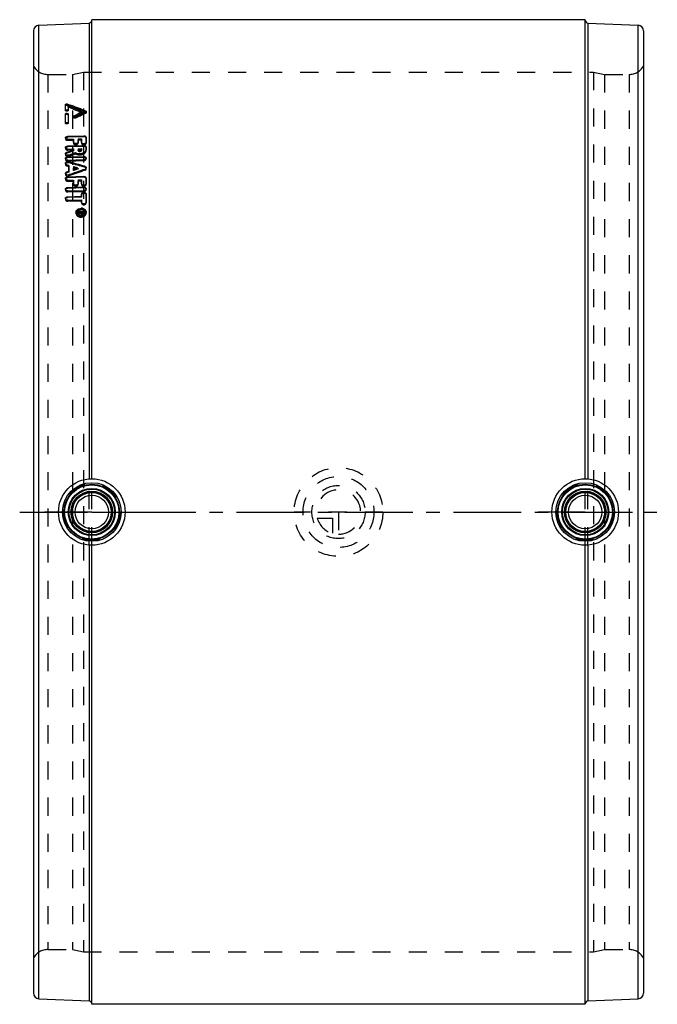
# Model space of a CAD drawing. Header units: millimetres. Extents: x 385 to 615, y 322 to 678.
import ezdxf

# ---------------------------------------------------------------- set-up
doc = ezdxf.new("R2010")
doc.units = ezdxf.units.MM
doc.header["$LTSCALE"] = 65.185185
doc.linetypes.add('CENTER', pattern=[0.6, 0.375, -0.075, 0.075, -0.075])
doc.linetypes.add('HIDDEN', pattern=[0.2, 0.1, -0.1])
for name, color, linetype in [('BOHRUNG', 7, 'CONTINUOUS'), ('KOERPER', 7, 'CONTINUOUS'), ('KONST.EL_MIT_GEO', 7, 'CONTINUOUS'), ('KURVEN', 7, 'CONTINUOUS'), ('L1', 7, 'CONTINUOUS')]:
    doc.layers.add(name, color=color, linetype=linetype)

msp = doc.modelspace()

# ---------------------------------------------------------------- linework, layer by layer
at = {"layer": 'BOHRUNG', "color": 8, "linetype": 'HIDDEN'}
for p, q in [((395.2, 657.75), (404, 657.75)), ((596, 657.75), (604.8, 657.75)), ((395.2, 342.25), (404, 342.25)), ((596, 342.25), (604.8, 342.25))]:
    msp.add_line(p, q, dxfattribs=at)
at = {"layer": 'KOERPER', "color": 7, "linetype": 'Continuous'}
for p, q in [((589, 677.5), (411, 677.5)), ((589, 322.5), (411, 322.5))]:
    msp.add_line(p, q, dxfattribs=at)
at = {"layer": 'KONST.EL_MIT_GEO', "color": 7, "linetype": 'Continuous'}
for p, q in [((391.91, 675.5), (410.04, 676.29)), ((391.91, 324.5), (391.91, 675.5)), ((410.04, 676.29), (410.04, 511.96)), ((411, 512), (411, 677.5)), ((589, 512), (589, 677.5)), ((589.96, 676.29), (589.96, 511.96)), ((589.96, 676.29), (608.09, 675.5)), ((608.09, 324.5), (608.09, 675.5)), ((390, 673.5), (390, 326.5)), ((610, 673.5), (610, 326.5)), ((401.49, 645.19), (401.49, 646.84)), ((402.3, 646.67), (402.28, 647.09)), ((402.28, 647.09), (403, 646.82)), ((402.3, 646.67), (402.93, 646.44)), ((402.48, 646.33), (402.48, 645.22)), ((403.06, 646.11), (402.48, 646.33)), ((402.93, 646.44), (403.02, 646.4)), ((403, 646.82), (403.07, 646.79)), ((403.02, 646.4), (403.75, 646.13)), ((403.07, 646.79), (403.73, 646.55)), ((401.49, 640.58), (401.49, 643.49)), ((402.48, 643.53), (402.48, 640.61)), ((404.56, 642.88), (405.08, 643.12)), ((404.59, 642.48), (404.56, 642.88)), ((404.59, 642.48), (405.62, 642.96)), ((405.08, 643.12), (406.11, 643.61)), ((405.62, 642.96), (406.31, 643.28)), ((407.17, 643.39), (406.36, 643.01)), ((407.69, 643.92), (407.67, 644.33)), ((408.38, 643.95), (407.97, 643.76)), ((408.06, 644.88), (408.78, 644.6)), ((408.08, 644.48), (408.8, 644.19)), ((408.78, 644.14), (408.38, 643.95)), ((408.8, 644.19), (408.78, 644.6)), ((402.34, 635.48), (408.13, 635.68)), ((402.34, 635.48), (402.36, 635.1)), ((408.13, 635.68), (408.16, 635.29)), ((402.34, 634.39), (404.39, 634.46)), ((402.34, 632), (408.13, 632.19)), ((402.34, 632), (402.36, 631.62)), ((408.16, 635.29), (402.36, 635.1)), ((404.39, 633.36), (404.39, 634.46)), ((404.39, 634.46), (404.41, 634.08)), ((406.08, 634.52), (407.29, 634.56)), ((406.08, 634.52), (406.08, 633.42)), ((407.29, 633.27), (407.29, 634.56)), ((408.13, 632.19), (408.16, 631.81)), ((408.98, 635.16), (408.98, 633.33)), ((401.98, 629.71), (402, 629.35)), ((402.8, 629.62), (402, 629.35)), ((402.34, 630.87), (404.39, 630.94)), ((408.16, 631.81), (402.36, 631.62)), ((403.58, 630.27), (404.39, 630.55)), ((404.41, 630.18), (404.14, 630.09)), ((404.39, 630.55), (404.39, 630.94)), ((404.39, 630.55), (404.41, 630.18)), ((406.08, 630.99), (407.29, 631.03)), ((406.08, 630.99), (406.08, 630.68)), ((406.08, 630.68), (406.11, 630.31)), ((407.29, 630.72), (407.29, 631.03)), ((407.29, 630.72), (407.31, 630.35)), ((407.31, 630.45), (407.31, 630.35)), ((408.98, 631.65), (408.98, 630.77)), ((402.23, 625.08), (402, 625.15)), ((402.69, 624.95), (402.23, 625.08)), ((402.34, 628.05), (408.13, 628.23)), ((402.34, 628.05), (402.36, 627.69)), ((402.34, 626.88), (408.13, 627.06)), ((408.16, 627.87), (402.36, 627.69)), ((402.68, 626.25), (402.7, 625.9)), ((402.69, 622.87), (402.69, 624.95)), ((405.92, 625.01), (405.28, 625.19)), ((408.13, 628.23), (408.16, 627.87)), ((402, 622.63), (402.69, 622.87)), ((402, 622.63), (402.02, 622.28)), ((402.71, 622.52), (402.02, 622.28)), ((403.02, 621.65), (402.68, 621.54)), ((402.69, 622.87), (402.71, 622.52)), ((404.39, 624.48), (404.39, 623.46)), ((404.39, 623.46), (404.41, 623.11)), ((404.5, 623.14), (404.41, 623.11)), ((405.5, 623.48), (404.5, 623.14)), ((405.9, 622.65), (405.26, 622.43)), ((406.03, 624.02), (405.48, 624.17)), ((406.05, 623.67), (405.5, 623.48)), ((406.03, 624.02), (406.05, 623.67)), ((408.48, 624.65), (408.5, 624.29)), ((402.34, 620.86), (408.13, 621.03)), ((402.34, 620.86), (402.36, 620.52)), ((402.34, 619.62), (404.39, 619.68)), ((408.16, 620.69), (402.36, 620.52)), ((404.39, 618.43), (404.39, 619.68)), ((404.39, 619.68), (404.41, 619.34)), ((406.08, 619.73), (407.29, 619.77)), ((406.08, 619.73), (406.08, 618.48)), ((407.29, 618.42), (407.29, 619.77)), ((408.13, 621.03), (408.16, 620.69)), ((408.98, 620.44), (408.98, 618.47)), ((402.34, 617.02), (408.13, 617.18)), ((402.34, 617.02), (402.36, 616.68)), ((402.34, 615.75), (408.13, 615.91)), ((408.16, 616.85), (402.36, 616.68)), ((407.29, 614.6), (407.31, 614.28)), ((407.29, 613.82), (407.29, 614.6)), ((407.31, 614.28), (407.31, 613.5)), ((408.13, 617.18), (408.16, 616.85)), ((408.98, 614.65), (408.98, 611.77)), ((402.34, 613.68), (407.29, 613.82)), ((402.34, 613.68), (402.36, 613.36)), ((402.34, 612.38), (407.29, 612.52)), ((407.31, 613.5), (402.36, 613.36)), ((407.29, 613.82), (407.31, 613.5)), ((407.29, 611.72), (407.29, 612.52)), ((405.73, 608), (405.74, 607.93)), ((406.15, 608.4), (408.13, 608.45)), ((406.15, 608.18), (406.15, 608.4)), ((406.15, 608.18), (406.98, 608.2)), ((406.15, 607.96), (406.29, 607.99)), ((406.15, 607.73), (406.15, 607.96)), ((406.24, 607.75), (406.15, 607.73)), ((406.45, 607.79), (406.24, 607.75)), ((406.29, 607.99), (406.84, 608.1)), ((406.6, 607.82), (406.45, 607.79)), ((406.75, 607.85), (406.6, 607.82)), ((406.9, 607.88), (406.75, 607.85)), ((406.84, 608.1), (406.98, 608.13)), ((407.04, 607.91), (406.9, 607.88)), ((406.98, 608.2), (407, 607.91)), ((406.98, 608.13), (406.98, 608.2)), ((407.27, 608.12), (407.04, 608.12)), ((407.26, 608.21), (407.85, 608.22)), ((407.26, 608.21), (407.26, 608.1)), ((407.26, 608.1), (407.29, 607.79)), ((407.41, 607.99), (407.71, 608)), ((407.41, 607.99), (407.42, 607.77)), ((407.41, 607.76), (407.71, 607.77)), ((407.71, 608), (407.72, 607.79)), ((407.85, 608.22), (407.87, 607.81)), ((407.85, 608.11), (407.85, 608.22)), ((408.16, 608.15), (407.85, 608.14)), ((407.87, 607.92), (407.87, 607.81)), ((408.13, 608.45), (408.13, 608.12)), ((410.04, 488.04), (410.04, 323.71)), ((411, 322.5), (411, 488)), ((589, 322.5), (589, 488)), ((589.96, 488.04), (589.96, 323.71)), ((391.91, 324.5), (410.04, 323.71)), ((589.96, 323.71), (608.09, 324.5))]:
    msp.add_line(p, q, dxfattribs=at)
at = {"layer": 'KONST.EL_MIT_GEO', "color": 8, "linetype": 'HIDDEN'}
for p, q in [((395.2, 657.75), (395.2, 342.25)), ((404, 657.75), (408, 658.55)), ((404, 657.75), (404, 342.25)), ((408, 658.55), (408, 341.45)), ((408, 658.55), (592, 658.55)), ((592, 658.55), (592, 341.45)), ((592, 658.55), (596, 657.75)), ((596, 657.75), (596, 342.25)), ((604.8, 657.75), (604.8, 342.25)), ((401.51, 646.43), (401.49, 646.84)), ((401.51, 644.78), (401.51, 646.43)), ((402.5, 645.92), (402.48, 646.33)), ((401.51, 644.78), (401.49, 645.19)), ((401.51, 643.09), (401.49, 643.49)), ((401.51, 640.18), (401.51, 643.09)), ((402.5, 644.81), (402.48, 645.22)), ((402.5, 643.12), (402.48, 643.53)), ((402.5, 645.92), (402.5, 644.81)), ((402.5, 643.12), (402.5, 640.21)), ((404.37, 642.63), (404.39, 642.23)), ((408.8, 643.73), (408.78, 644.14)), ((409, 643.98), (408.98, 644.39)), ((401.51, 640.18), (401.49, 640.58)), ((402.5, 640.21), (402.48, 640.61)), ((405.18, 642.03), (405.16, 642.44)), ((401.49, 634.89), (401.51, 634.51)), ((402.34, 634.39), (402.36, 634.01)), ((402.36, 634.01), (404.41, 634.08)), ((404.39, 633.36), (404.41, 632.98)), ((404.41, 634.08), (404.41, 632.98)), ((406.08, 634.52), (406.11, 634.14)), ((406.08, 633.42), (406.11, 633.04)), ((406.11, 634.14), (407.31, 634.18)), ((406.11, 633.04), (406.11, 634.14)), ((407.29, 634.56), (407.31, 634.18)), ((407.29, 633.27), (407.31, 632.9)), ((407.31, 634.18), (407.31, 632.9)), ((408.98, 635.16), (409, 634.78)), ((408.98, 633.33), (409, 632.95)), ((409, 632.95), (409, 634.78)), ((401.49, 631.39), (401.51, 631.01)), ((401.49, 629.15), (401.51, 628.79)), ((402.34, 630.87), (402.36, 630.5)), ((402.36, 630.5), (404.41, 630.56)), ((402.7, 628.7), (402.72, 628.33)), ((404.39, 630.94), (404.41, 630.56)), ((404.41, 630.56), (404.41, 630.18)), ((405.09, 629.53), (405.11, 629.16)), ((406.08, 630.99), (406.08, 630.68)), ((406.11, 630.62), (407.31, 630.66)), ((406.11, 630.31), (406.11, 630.62)), ((407.29, 631.03), (407.3, 630.72)), ((407.31, 630.66), (407.31, 630.45)), ((408.98, 631.65), (409, 631.28)), ((408.98, 630.77), (409, 630.4)), ((409, 630.4), (409, 631.28)), ((401.49, 627.42), (401.51, 627.06)), ((401.49, 625.65), (401.51, 625.29)), ((402, 625.15), (402.02, 624.79)), ((402.34, 626.88), (402.36, 626.52)), ((402.36, 626.52), (408.16, 626.7)), ((402.69, 624.95), (402.71, 624.6)), ((408.13, 627.06), (408.16, 626.7)), ((409, 627.34), (408.98, 627.7)), ((401.49, 622.03), (401.51, 621.69)), ((402.02, 624.79), (402.71, 624.6)), ((402.68, 621.54), (402.7, 621.19)), ((402.71, 624.6), (402.71, 622.52)), ((404.39, 624.48), (404.41, 624.13)), ((404.41, 623.11), (404.41, 624.13)), ((408.48, 623.54), (408.5, 623.19)), ((409, 623.78), (408.98, 624.13)), ((401.49, 620.19), (401.51, 619.85)), ((402.34, 619.62), (402.36, 619.28)), ((402.36, 619.28), (404.41, 619.34)), ((404.39, 618.43), (404.41, 618.1)), ((404.41, 619.34), (404.41, 618.1)), ((406.08, 619.73), (406.11, 619.39)), ((406.08, 618.48), (406.11, 618.15)), ((406.11, 619.39), (407.31, 619.43)), ((406.11, 618.15), (406.11, 619.39)), ((407.29, 619.77), (407.31, 619.43)), ((407.29, 618.42), (407.31, 618.09)), ((407.31, 619.43), (407.31, 618.09)), ((408.98, 620.44), (409, 620.1)), ((408.98, 618.47), (409, 618.14)), ((409, 618.14), (409, 620.1)), ((401.49, 616.33), (401.51, 616)), ((402.34, 615.75), (402.36, 615.42)), ((402.36, 615.42), (408.16, 615.58)), ((408.13, 615.91), (408.16, 615.58)), ((409, 616.27), (408.98, 616.6)), ((408.98, 614.65), (409, 614.33)), ((409, 611.45), (409, 614.33)), ((401.49, 612.98), (401.51, 612.66)), ((402.34, 612.38), (402.36, 612.06)), ((402.36, 612.06), (407.31, 612.2)), ((407.29, 612.52), (407.31, 612.2)), ((407.29, 611.72), (407.31, 611.41)), ((407.31, 612.2), (407.31, 611.41)), ((408.98, 611.77), (409, 611.45)), ((405.31, 607.97), (405.33, 607.66)), ((405.74, 607.93), (405.75, 607.69)), ((406.15, 608.4), (406.18, 607.43)), ((407.04, 608.12), (406.18, 608.09)), ((406.18, 608.09), (406.18, 607.87)), ((406.18, 607.87), (407, 607.89)), ((406.26, 607.67), (406.18, 607.66)), ((406.18, 607.66), (406.18, 607.43)), ((406.18, 607.43), (407.07, 607.61)), ((407, 607.83), (406.26, 607.67)), ((407, 607.91), (407, 607.83)), ((407, 607.89), (407, 607.83)), ((407.04, 607.91), (407.07, 607.61)), ((407.26, 608.21), (407.26, 608.1)), ((407.85, 608.14), (407.27, 608.12)), ((407.29, 607.9), (407.87, 607.92)), ((407.29, 607.79), (407.29, 607.9)), ((407.41, 607.76), (407.43, 607.46)), ((407.73, 607.69), (407.43, 607.68)), ((407.43, 607.46), (407.73, 607.47)), ((407.71, 607.77), (407.73, 607.47)), ((408.13, 608.45), (408.16, 608.15)), ((408.13, 608.12), (408.16, 607.81)), ((408.16, 607.81), (408.16, 608.15)), ((408.58, 607.88), (408.56, 608.19)), ((409, 607.91), (408.98, 608.22)), ((410.04, 488.04), (410.04, 511.96)), ((411, 488), (411, 512)), ((589, 488), (589, 512)), ((589.96, 488.04), (589.96, 511.96)), ((404, 342.25), (408, 341.45)), ((408, 341.45), (592, 341.45)), ((592, 341.45), (596, 342.25))]:
    msp.add_line(p, q, dxfattribs=at)
at = {"layer": 'KONST.EL_MIT_GEO', "color": 2, "linetype": 'CENTER'}
for p, q in [((411, 500), (394, 500)), ((411, 500), (428, 500)), ((589, 500), (572, 500)), ((589, 500), (606, 500))]:
    msp.add_line(p, q, dxfattribs=at)
at = {"layer": 'KONST.EL_MIT_GEO', "color": 7, "linetype": 'Continuous'}
for centre, radius in [((411, 500), 12), ((589, 500), 12), ((411, 500), 10.57), ((411, 500), 10), ((411, 500), 9.8), ((411, 500), 8.5), ((411, 500), 8.44), ((411, 500), 8.24), ((589, 500), 10.57), ((589, 500), 10), ((589, 500), 9.8), ((589, 500), 8.5), ((589, 500), 8.44), ((589, 500), 8.24), ((411, 500), 7.49), ((411, 500), 7.29), ((411, 500), 7.03), ((411, 500), 6.03), ((589, 500), 7.49), ((589, 500), 7.29), ((589, 500), 7.03), ((589, 500), 6.03)]:
    msp.add_circle(centre, radius, dxfattribs=at)
at = {"layer": 'KONST.EL_MIT_GEO', "color": 8, "linetype": 'HIDDEN'}
for centre in [(411, 500), (589, 500)]:
    msp.add_circle(centre, 10.22, dxfattribs=at)
at = {"layer": 'KONST.EL_MIT_GEO', "color": 7, "linetype": 'Continuous'}
for centre, radius, start, end in [((392, 673.5), 2, 92.5, 180), ((410, 677.29), 1, 272.5, 340.5556), ((590, 677.29), 1, 180, 267.5), ((608, 673.5), 2, 0, 87.5), ((248.05, 238.01), 436.55, 68.5535, 69.2022), ((251.06, 241.79), 432.59, 68.9248, 69.3343), ((251.07, 240.2), 433.7, 68.98, 69.3883), ((651.91, 122.25), 575.75, 115.24473, 115.37773), ((645.62, 131.86), 565.02, 114.9072, 115.0807), ((645.74, 130), 566.38, 114.8539, 115.0077), ((249.42, 237.54), 437.14, 68.7222, 68.9252), ((249.45, 235.96), 438.24, 68.7779, 68.9803), ((401.89, 627.44), 0.402, 183.4815, 194.7362), ((86.05, -525.79), 1194.77, 74.34384, 74.63232), ((87.35, -525.2), 1193.51, 74.55084, 74.67913), ((85.13, -533.2), 1201.81, 74.39141, 74.51887), ((408.1, 628.26), 1.2, 271.8395, 286.0994), ((408.19, 626.67), 1.2, 84.6539, 91.8023), ((408.17, 624.43), 0.938, 289.0089, 296.6326), ((408.26, 623.44), 0.885, 66.1639, 74.4064), ((401.94, 620.22), 0.449, 183.6685, 193.9284), ((408.19, 619.56), 1.13, 76.7581, 91.7273), ((401.96, 616.36), 0.474, 183.7809, 193.5638), ((408.1, 617.02), 1.11, 271.6883, 279.7276), ((408.19, 615.75), 1.1, 83.865, 91.6406), ((401.98, 613.01), 0.494, 183.8858, 193.2779), ((406.42, 608.04), 1.12, 184.0415, 191.3311), ((406.7, 608.17), 1.43, 217.4655, 220.0313), ((406.72, 608.19), 1.45, 220.0322, 222.8481), ((406.84, 607.55), 1.56, 135.3632, 140.5396), ((406.74, 608.21), 1.48, 222.8477, 225.4771), ((406.78, 608.25), 1.54, 225.509, 233.2034), ((406.62, 608.06), 0.893, 175.581, 183.8671), ((406.64, 607.75), 0.886, 183.8622, 196.2413), ((406.74, 608.11), 1.01, 207.7271, 215.8765), ((406.82, 607.85), 1.09, 216.9971, 226.4288), ((406.98, 608.38), 1.39, 235.7195, 243.6604), ((407.13, 607.59), 1.6, 112.1259, 119.4472), ((407.04, 608.5), 1.52, 243.6416, 250.9387), ((407.18, 607.48), 1.72, 105.3596, 112.1194), ((407.19, 607.42), 1.78, 91.6226, 105.4188), ((407.2, 607.26), 2.28, 79.5451, 91.5107), ((407.39, 608.27), 0.506, 262.9579, 271.4878), ((407.11, 608.68), 1.71, 285.4913, 292.3103), ((407.49, 608.03), 1.09, 37.9714, 47.3431), ((407.56, 608.08), 1.01, 27.8571, 37.9666), ((407.5, 608.19), 1.06, 327.4101, 334.8025), ((407.41, 608.36), 1.63, 310.1796, 317.8644), ((407.67, 608.13), 0.891, 355.5849, 17.2847), ((407.69, 607.83), 0.889, 355.8428, 3.8204), ((407.6, 607.69), 1.44, 40.1107, 45.2682), ((407.48, 608.3), 1.54, 317.8626, 325.853), ((407.6, 608.02), 1.41, 37.6903, 40.601), ((407.09, 608.89), 2.26, 259.3404, 265.2519), ((407.09, 608.86), 2.22, 265.2345, 271.4924), ((407.1, 608.73), 1.76, 271.5971, 285.5535), ((407.08, 608.88), 2.24, 271.5441, 277.8273), ((392, 326.5), 2, 180, 267.5), ((410, 322.71), 1, 19.4444, 87.5), ((590, 322.71), 1, 92.5, 180), ((608, 326.5), 2, 272.5, 360)]:
    msp.add_arc(centre, radius, start, end, dxfattribs=at)
at = {"layer": 'KONST.EL_MIT_GEO', "color": 8, "linetype": 'HIDDEN'}
for centre, radius, start, end in [((410, 677.29), 1, 340.5556, 360), ((395.2, 663.75), 6, 210, 270), ((604.8, 663.75), 6, 270, 330), ((248.29, 236.98), 437.05, 68.6094, 69.338), ((650.13, 124.38), 572.68, 114.9232, 115.3236), ((401.91, 628.81), 0.398, 171.0575, 183.0928), ((401.93, 625.32), 0.415, 175.3731, 183.6679), ((401.95, 621.71), 0.442, 170.6046, 183.5574), ((1044.29, -1227.26), 1956.64, 108.96218, 109.14175), ((406.41, 607.74), 1.08, 176.051, 184.0838), ((407.23, 606.97), 2.26, 85.423, 95.6357), ((407.89, 607.83), 1.12, 4.0997, 12.1802), ((395.2, 336.25), 6, 90, 150), ((604.8, 336.25), 6, 30, 90), ((410, 322.71), 1, 0, 19.4444)]:
    msp.add_arc(centre, radius, start, end, dxfattribs=at)
at = {"layer": 'KONST.EL_MIT_GEO', "color": 7, "linetype": 'Continuous'}
for points, knots in [([(401.49, 646.84), (401.49, 646.9), (401.6, 647.06), (401.9, 647.14), (402.16, 647.13), (402.28, 647.09)], [0, 0, 0, 0, 0.180393, 0.569864, 1, 1, 1, 1]), ([(401.51, 646.43), (401.51, 646.48), (401.62, 646.64), (401.92, 646.73), (402.18, 646.72), (402.3, 646.67)], [0, 0, 0, 0, 0.180509, 0.569933, 1, 1, 1, 1]), ([(401.5, 645.14), (401.49, 645.15), (401.49, 645.16), (401.49, 645.18), (401.49, 645.19)], [0, 0, 0, 0, 0.504442, 1, 1, 1, 1]), ([(401.49, 643.49), (401.49, 643.58), (401.67, 643.75), (402.01, 643.84), (402.48, 643.72), (402.48, 643.53)], [0, 0, 0, 0, 0.215726, 0.522599, 1, 1, 1, 1]), ([(402.48, 645.22), (402.48, 645.04), (402.06, 644.9), (401.72, 644.94), (401.52, 645.06), (401.5, 645.14)], [0, 0, 0, 0, 0.474077, 0.779344, 1, 1, 1, 1]), ([(401.51, 643.09), (401.51, 643.27), (401.92, 643.42), (402.27, 643.38), (402.47, 643.25), (402.49, 643.17)], [0, 0, 0, 0, 0.474209, 0.778061, 1, 1, 1, 1]), ([(404.37, 642.63), (404.36, 642.66), (404.38, 642.77), (404.49, 642.84), (404.56, 642.88)], [0, 0, 0, 0, 0.213441, 1, 1, 1, 1]), ([(405.16, 642.44), (405.08, 642.4), (404.82, 642.34), (404.37, 642.43), (404.37, 642.63)], [0, 0, 0, 0, 0.298822, 1, 1, 1, 1]), ([(408.78, 644.6), (408.81, 644.59), (408.9, 644.55), (408.98, 644.46), (408.98, 644.39)], [0, 0, 0, 0, 0.301794, 1, 1, 1, 1]), ([(408.98, 644.39), (408.98, 644.33), (408.93, 644.24), (408.86, 644.19), (408.84, 644.17)], [0, 0, 0, 0, 0.703672, 1, 1, 1, 1]), ([(401.5, 640.53), (401.49, 640.53), (401.49, 640.55), (401.49, 640.57), (401.49, 640.58)], [0, 0, 0, 0, 0.503816, 1, 1, 1, 1]), ([(402.48, 640.61), (402.48, 640.43), (402.07, 640.26), (401.71, 640.31), (401.52, 640.44), (401.5, 640.53)], [0, 0, 0, 0, 0.475159, 0.776168, 1, 1, 1, 1]), ([(401.49, 634.89), (401.48, 635.05), (401.75, 635.4), (402.13, 635.47), (402.34, 635.48)], [0, 0, 0, 0, 0.423999, 1, 1, 1, 1]), ([(408.13, 635.68), (408.34, 635.68), (408.71, 635.64), (408.98, 635.31), (408.98, 635.16)], [0, 0, 0, 0, 0.576911, 1, 1, 1, 1]), ([(401.49, 631.39), (401.48, 631.55), (401.74, 631.91), (402.12, 631.99), (402.34, 632)], [0, 0, 0, 0, 0.429514, 1, 1, 1, 1]), ([(402.34, 634.39), (402.24, 634.39), (401.93, 634.41), (401.56, 634.6), (401.5, 634.82)], [0, 0, 0, 0, 0.299923, 1, 1, 1, 1]), ([(401.82, 634.96), (401.79, 634.94), (401.69, 634.88), (401.6, 634.78), (401.56, 634.7)], [0, 0, 0, 0, 0.274662, 1, 1, 1, 1]), ([(402.36, 635.1), (402.22, 635.09), (402.03, 635.06), (401.86, 634.98), (401.82, 634.96)], [0, 0, 0, 0, 0.762282, 1, 1, 1, 1]), ([(406.08, 633.42), (406.08, 633.27), (405.85, 632.95), (405.4, 632.83), (405.01, 632.84), (404.67, 632.93), (404.44, 633.11), (404.4, 633.26)], [0, 0, 0, 0, 0.212133, 0.490365, 0.639182, 0.778421, 1, 1, 1, 1]), ([(408.98, 633.33), (408.98, 633.18), (408.74, 632.86), (408.3, 632.74), (407.91, 632.75), (407.57, 632.84), (407.34, 633.02), (407.3, 633.17)], [0, 0, 0, 0, 0.212292, 0.490406, 0.639152, 0.778335, 1, 1, 1, 1]), ([(408.13, 632.19), (408.34, 632.19), (408.71, 632.14), (408.98, 631.81), (408.98, 631.65)], [0, 0, 0, 0, 0.57117, 1, 1, 1, 1]), ([(408.98, 634.89), (408.97, 634.94), (408.85, 635.14), (408.62, 635.23), (408.45, 635.27)], [0, 0, 0, 0, 0.215048, 1, 1, 1, 1]), ([(401.49, 629.15), (401.48, 629.27), (401.6, 629.54), (401.84, 629.67), (401.98, 629.71)], [0, 0, 0, 0, 0.44576, 1, 1, 1, 1]), ([(402.7, 628.7), (402.57, 628.65), (402.3, 628.62), (401.92, 628.69), (401.6, 628.85), (401.5, 629.06), (401.49, 629.15)], [0, 0, 0, 0, 0.282121, 0.557288, 0.799779, 1, 1, 1, 1]), ([(402.34, 630.87), (402.24, 630.87), (401.92, 630.89), (401.56, 631.09), (401.5, 631.31)], [0, 0, 0, 0, 0.297175, 1, 1, 1, 1]), ([(401.82, 631.48), (401.79, 631.46), (401.68, 631.39), (401.59, 631.29), (401.55, 631.2)], [0, 0, 0, 0, 0.274118, 1, 1, 1, 1]), ([(402, 629.35), (401.95, 629.33), (401.77, 629.25), (401.6, 629.11), (401.55, 628.98)], [0, 0, 0, 0, 0.280042, 1, 1, 1, 1]), ([(407.69, 629.34), (407.48, 629.26), (406.62, 629.05), (405.65, 629.18), (405.09, 629.53)], [0, 0, 0, 0, 0.258605, 1, 1, 1, 1]), ([(406.08, 630.68), (406.08, 630.45), (406.68, 630.15), (407.23, 630.42), (407.28, 630.66)], [0, 0, 0, 0, 0.480253, 1, 1, 1, 1]), ([(406.14, 630.17), (406.2, 630.07), (406.43, 629.93), (406.87, 629.88), (407.31, 630.13), (407.31, 630.35)], [0, 0, 0, 0, 0.241326, 0.53428, 1, 1, 1, 1]), ([(407.28, 630.66), (407.28, 630.67), (407.28, 630.69), (407.29, 630.71), (407.29, 630.72)], [0, 0, 0, 0, 0.503205, 1, 1, 1, 1]), ([(408.98, 630.77), (408.98, 630.47), (408.65, 629.8), (408.04, 629.46), (407.69, 629.34)], [0, 0, 0, 0, 0.446442, 1, 1, 1, 1]), ([(408.98, 631.4), (408.97, 631.44), (408.85, 631.65), (408.62, 631.75), (408.45, 631.79)], [0, 0, 0, 0, 0.218265, 1, 1, 1, 1]), ([(401.49, 627.42), (401.48, 627.58), (401.73, 627.95), (402.12, 628.04), (402.34, 628.05)], [0, 0, 0, 0, 0.435269, 1, 1, 1, 1]), ([(401.49, 625.65), (401.48, 625.75), (401.56, 625.98), (401.87, 626.21), (402.26, 626.31), (402.54, 626.29), (402.68, 626.25)], [0, 0, 0, 0, 0.203493, 0.444908, 0.720651, 1, 1, 1, 1]), ([(402, 625.15), (401.86, 625.18), (401.63, 625.3), (401.5, 625.54), (401.49, 625.65)], [0, 0, 0, 0, 0.54682, 1, 1, 1, 1]), ([(402.34, 626.88), (402.15, 626.88), (401.81, 626.93), (401.54, 627.2), (401.5, 627.34)], [0, 0, 0, 0, 0.555777, 1, 1, 1, 1]), ([(401.82, 627.54), (401.79, 627.52), (401.68, 627.44), (401.58, 627.33), (401.54, 627.24)], [0, 0, 0, 0, 0.273305, 1, 1, 1, 1]), ([(402.7, 625.9), (402.59, 625.93), (402.17, 625.98), (401.65, 625.77), (401.54, 625.48)], [0, 0, 0, 0, 0.276925, 1, 1, 1, 1]), ([(408.13, 628.23), (408.34, 628.24), (408.71, 628.18), (408.97, 627.86), (408.98, 627.7)], [0, 0, 0, 0, 0.563373, 1, 1, 1, 1]), ([(408.95, 627.52), (408.92, 627.57), (408.76, 627.76), (408.5, 627.85), (408.31, 627.87)], [0, 0, 0, 0, 0.220582, 1, 1, 1, 1]), ([(408.98, 627.7), (408.99, 627.57), (408.85, 627.29), (408.58, 627.16), (408.43, 627.11)], [0, 0, 0, 0, 0.444654, 1, 1, 1, 1]), ([(401.49, 622.03), (401.48, 622.16), (401.6, 622.44), (401.85, 622.58), (402, 622.63)], [0, 0, 0, 0, 0.453226, 1, 1, 1, 1]), ([(402.68, 621.54), (402.45, 621.46), (401.99, 621.43), (401.58, 621.73), (401.51, 621.92)], [0, 0, 0, 0, 0.546385, 1, 1, 1, 1]), ([(402.02, 622.28), (401.96, 622.26), (401.76, 622.18), (401.59, 622.01), (401.54, 621.86)], [0, 0, 0, 0, 0.278218, 1, 1, 1, 1]), ([(408.48, 624.65), (408.61, 624.61), (408.84, 624.49), (408.97, 624.25), (408.98, 624.13)], [0, 0, 0, 0, 0.544522, 1, 1, 1, 1]), ([(401.49, 620.19), (401.48, 620.36), (401.72, 620.75), (402.12, 620.85), (402.34, 620.86)], [0, 0, 0, 0, 0.444612, 1, 1, 1, 1]), ([(402.34, 619.62), (402.15, 619.62), (401.8, 619.68), (401.54, 619.96), (401.5, 620.11)], [0, 0, 0, 0, 0.54792, 1, 1, 1, 1]), ([(402.36, 620.52), (402.27, 620.51), (401.94, 620.47), (401.61, 620.24), (401.53, 620.02)], [0, 0, 0, 0, 0.282218, 1, 1, 1, 1]), ([(406.08, 618.48), (406.08, 618.15), (405.32, 617.61), (404.49, 617.99), (404.4, 618.32)], [0, 0, 0, 0, 0.493564, 1, 1, 1, 1]), ([(408.98, 618.47), (408.98, 618.14), (408.22, 617.59), (407.38, 617.97), (407.3, 618.31)], [0, 0, 0, 0, 0.493591, 1, 1, 1, 1]), ([(408.13, 621.03), (408.34, 621.04), (408.73, 620.97), (408.98, 620.61), (408.98, 620.44)], [0, 0, 0, 0, 0.555478, 1, 1, 1, 1]), ([(408.98, 620.23), (408.97, 620.28), (408.86, 620.5), (408.63, 620.62), (408.45, 620.66)], [0, 0, 0, 0, 0.226859, 1, 1, 1, 1]), ([(401.49, 616.33), (401.48, 616.5), (401.71, 616.9), (402.12, 617.01), (402.34, 617.02)], [0, 0, 0, 0, 0.449079, 1, 1, 1, 1]), ([(402.34, 615.75), (402.15, 615.74), (401.79, 615.81), (401.54, 616.1), (401.5, 616.25)], [0, 0, 0, 0, 0.54412, 1, 1, 1, 1]), ([(402.36, 616.68), (402.18, 616.68), (401.83, 616.59), (401.58, 616.32), (401.53, 616.16)], [0, 0, 0, 0, 0.539365, 1, 1, 1, 1]), ([(407.29, 614.6), (407.29, 614.78), (407.53, 615.16), (408.03, 615.29), (408.45, 615.25), (408.74, 615.12), (408.93, 614.91), (408.98, 614.74), (408.98, 614.65)], [0, 0, 0, 0, 0.227243, 0.499966, 0.640971, 0.772519, 0.890976, 1, 1, 1, 1]), ([(408.56, 614.88), (408.3, 614.97), (407.73, 614.99), (407.31, 614.51), (407.31, 614.28)], [0, 0, 0, 0, 0.544573, 1, 1, 1, 1]), ([(408.13, 617.18), (408.34, 617.19), (408.72, 617.11), (408.97, 616.77), (408.98, 616.6)], [0, 0, 0, 0, 0.549351, 1, 1, 1, 1]), ([(408.98, 616.6), (408.99, 616.45), (408.81, 616.1), (408.47, 615.96), (408.29, 615.93)], [0, 0, 0, 0, 0.452344, 1, 1, 1, 1]), ([(408.96, 616.44), (408.94, 616.49), (408.79, 616.72), (408.51, 616.83), (408.31, 616.85)], [0, 0, 0, 0, 0.226988, 1, 1, 1, 1]), ([(408.98, 614.47), (408.97, 614.51), (408.89, 614.7), (408.7, 614.82), (408.56, 614.88)], [0, 0, 0, 0, 0.233072, 1, 1, 1, 1]), ([(401.49, 612.98), (401.48, 613.15), (401.71, 613.56), (402.12, 613.67), (402.34, 613.68)], [0, 0, 0, 0, 0.452697, 1, 1, 1, 1]), ([(402.34, 612.38), (402.15, 612.38), (401.79, 612.45), (401.54, 612.74), (401.5, 612.9)], [0, 0, 0, 0, 0.541023, 1, 1, 1, 1]), ([(402.36, 613.36), (402.17, 613.35), (401.82, 613.26), (401.57, 612.97), (401.53, 612.82)], [0, 0, 0, 0, 0.53719, 1, 1, 1, 1]), ([(408.98, 611.77), (408.98, 611.6), (408.77, 611.24), (408.21, 611.05), (407.63, 611.13), (407.34, 611.44), (407.3, 611.6)], [0, 0, 0, 0, 0.227782, 0.496058, 0.768503, 1, 1, 1, 1]), ([(405.64, 608.55), (405.59, 608.49), (405.44, 608.27), (405.34, 608.01), (405.33, 607.81)], [0, 0, 0, 0, 0.261439, 1, 1, 1, 1]), ([(405.36, 608.39), (405.38, 608.45), (405.48, 608.71), (405.67, 608.93), (405.83, 609.07)], [0, 0, 0, 0, 0.240786, 1, 1, 1, 1]), ([(407.01, 609.22), (406.88, 609.21), (406.42, 609.12), (405.98, 608.9), (405.73, 608.65)], [0, 0, 0, 0, 0.262098, 1, 1, 1, 1]), ([(406.34, 608.99), (406.29, 608.95), (406.07, 608.82), (405.9, 608.62), (405.82, 608.45)], [0, 0, 0, 0, 0.265032, 1, 1, 1, 1]), ([(407.09, 607.87), (407.08, 607.88), (407.06, 607.89), (407.05, 607.91), (407.04, 607.91)], [0, 0, 0, 0, 0.506525, 1, 1, 1, 1]), ([(408.28, 608.97), (408.21, 609), (407.94, 609.13), (407.64, 609.2), (407.41, 609.22)], [0, 0, 0, 0, 0.242252, 1, 1, 1, 1]), ([(407.62, 609.5), (407.69, 609.49), (407.98, 609.42), (408.25, 609.29), (408.43, 609.16)], [0, 0, 0, 0, 0.260116, 1, 1, 1, 1]), ([(408.12, 606.99), (408.19, 607.04), (408.41, 607.24), (408.56, 607.54), (408.58, 607.76)], [0, 0, 0, 0, 0.269274, 1, 1, 1, 1]), ([(406.67, 606.67), (406.6, 606.69), (406.31, 606.76), (406.04, 606.89), (405.86, 607.02)], [0, 0, 0, 0, 0.259752, 1, 1, 1, 1])]:
    msp.add_open_spline(points, degree=3, knots=knots, dxfattribs=at)
at = {"layer": 'KONST.EL_MIT_GEO', "color": 8, "linetype": 'HIDDEN'}
for points, knots in [([(402.5, 644.81), (402.5, 644.73), (402.32, 644.56), (401.98, 644.48), (401.51, 644.59), (401.51, 644.78)], [0, 0, 0, 0, 0.213667, 0.52181, 1, 1, 1, 1]), ([(402.49, 643.17), (402.5, 643.17), (402.5, 643.15), (402.5, 643.13), (402.5, 643.12)], [0, 0, 0, 0, 0.504076, 1, 1, 1, 1]), ([(408.8, 644.19), (408.83, 644.18), (408.92, 644.14), (409, 644.05), (409, 643.98)], [0, 0, 0, 0, 0.301789, 1, 1, 1, 1]), ([(409, 643.98), (409, 643.96), (408.98, 643.84), (408.88, 643.77), (408.8, 643.73)], [0, 0, 0, 0, 0.210983, 1, 1, 1, 1]), ([(402.5, 640.21), (402.5, 640.13), (402.38, 640), (402.19, 639.92), (401.9, 639.87), (401.51, 639.99), (401.51, 640.18)], [0, 0, 0, 0, 0.218039, 0.363542, 0.523863, 1, 1, 1, 1]), ([(404.39, 642.23), (404.38, 642.29), (404.43, 642.37), (404.49, 642.42), (404.51, 642.44)], [0, 0, 0, 0, 0.70664, 1, 1, 1, 1]), ([(405.18, 642.03), (405.1, 642), (404.84, 641.93), (404.4, 642.03), (404.39, 642.23)], [0, 0, 0, 0, 0.299838, 1, 1, 1, 1]), ([(401.51, 634.51), (401.52, 634.36), (401.8, 634.05), (402.16, 634.01), (402.36, 634.01)], [0, 0, 0, 0, 0.425693, 1, 1, 1, 1]), ([(404.41, 632.98), (404.41, 632.83), (404.6, 632.6), (404.94, 632.48), (405.26, 632.45), (405.58, 632.5), (405.91, 632.64), (406.11, 632.88), (406.11, 633.04)], [0, 0, 0, 0, 0.209358, 0.345591, 0.494613, 0.645208, 0.783425, 1, 1, 1, 1]), ([(407.31, 632.9), (407.31, 632.74), (407.5, 632.51), (407.84, 632.39), (408.16, 632.36), (408.48, 632.41), (408.81, 632.55), (409, 632.79), (409, 632.95)], [0, 0, 0, 0, 0.209505, 0.345678, 0.494618, 0.645131, 0.783292, 1, 1, 1, 1]), ([(401.51, 631.01), (401.52, 630.86), (401.79, 630.54), (402.16, 630.49), (402.36, 630.5)], [0, 0, 0, 0, 0.431272, 1, 1, 1, 1]), ([(401.51, 628.79), (401.52, 628.69), (401.62, 628.48), (401.94, 628.32), (402.32, 628.25), (402.59, 628.29), (402.72, 628.33)], [0, 0, 0, 0, 0.199418, 0.441796, 0.717172, 1, 1, 1, 1]), ([(405.11, 629.16), (405.46, 628.95), (406.32, 628.71), (407.58, 628.84), (408.64, 629.39), (409, 630.09), (409, 630.4)], [0, 0, 0, 0, 0.263412, 0.545479, 0.798149, 1, 1, 1, 1]), ([(401.51, 627.06), (401.52, 626.9), (401.79, 626.58), (402.16, 626.52), (402.36, 626.52)], [0, 0, 0, 0, 0.437087, 1, 1, 1, 1]), ([(401.51, 625.29), (401.52, 625.18), (401.65, 624.94), (401.89, 624.83), (402.02, 624.79)], [0, 0, 0, 0, 0.453048, 1, 1, 1, 1]), ([(408.16, 626.7), (408.37, 626.71), (408.76, 626.8), (409.01, 627.17), (409, 627.34)], [0, 0, 0, 0, 0.564155, 1, 1, 1, 1]), ([(401.51, 621.69), (401.52, 621.59), (401.62, 621.37), (402.03, 621.11), (402.45, 621.11), (402.7, 621.19)], [0, 0, 0, 0, 0.209267, 0.45208, 1, 1, 1, 1]), ([(408.5, 623.19), (408.64, 623.24), (408.88, 623.38), (409.01, 623.66), (409, 623.78)], [0, 0, 0, 0, 0.548359, 1, 1, 1, 1]), ([(401.51, 619.85), (401.52, 619.69), (401.78, 619.35), (402.16, 619.28), (402.36, 619.28)], [0, 0, 0, 0, 0.446504, 1, 1, 1, 1]), ([(404.41, 618.1), (404.41, 618.02), (404.46, 617.84), (404.66, 617.64), (404.94, 617.52), (405.36, 617.48), (405.86, 617.61), (406.11, 617.98), (406.11, 618.15)], [0, 0, 0, 0, 0.107436, 0.225605, 0.3581, 0.500236, 0.774754, 1, 1, 1, 1]), ([(407.31, 618.09), (407.31, 618), (407.36, 617.83), (407.56, 617.63), (407.84, 617.51), (408.26, 617.46), (408.76, 617.6), (409, 617.96), (409, 618.14)], [0, 0, 0, 0, 0.107484, 0.225659, 0.358131, 0.50024, 0.774697, 1, 1, 1, 1]), ([(401.51, 616), (401.52, 615.83), (401.77, 615.49), (402.16, 615.41), (402.36, 615.42)], [0, 0, 0, 0, 0.450994, 1, 1, 1, 1]), ([(408.16, 615.58), (408.37, 615.59), (408.78, 615.7), (409.01, 616.1), (409, 616.27)], [0, 0, 0, 0, 0.55044, 1, 1, 1, 1]), ([(401.51, 612.66), (401.52, 612.49), (401.77, 612.14), (402.16, 612.06), (402.36, 612.06)], [0, 0, 0, 0, 0.454624, 1, 1, 1, 1]), ([(407.31, 611.41), (407.31, 611.32), (407.36, 611.14), (407.55, 610.93), (407.84, 610.8), (408.26, 610.75), (408.77, 610.9), (409, 611.28), (409, 611.45)], [0, 0, 0, 0, 0.110115, 0.229227, 0.360625, 0.50048, 0.771278, 1, 1, 1, 1]), ([(405.33, 607.66), (405.36, 607.29), (405.87, 606.51), (406.73, 606.32), (407.17, 606.33)], [0, 0, 0, 0, 0.459653, 1, 1, 1, 1]), ([(407.17, 608.9), (406.8, 608.89), (406.25, 608.71), (405.81, 608.17), (405.75, 607.84), (405.76, 607.69)], [0, 0, 0, 0, 0.535607, 0.776831, 1, 1, 1, 1]), ([(407.07, 607.61), (407.13, 607.53), (407.26, 607.47), (407.39, 607.46), (407.43, 607.46)], [0, 0, 0, 0, 0.731592, 1, 1, 1, 1]), ([(408.58, 607.88), (408.56, 608.17), (408.16, 608.76), (407.5, 608.91), (407.17, 608.9)], [0, 0, 0, 0, 0.458773, 1, 1, 1, 1]), ([(407.17, 606.33), (407.41, 606.34), (407.89, 606.43), (408.51, 606.78), (408.92, 607.29), (409.01, 607.72), (409, 607.91)], [0, 0, 0, 0, 0.275857, 0.538518, 0.778546, 1, 1, 1, 1]), ([(407.73, 607.47), (407.84, 607.47), (408.03, 607.54), (408.16, 607.72), (408.16, 607.81)], [0, 0, 0, 0, 0.538945, 1, 1, 1, 1]), ([(407.17, 606.67), (407.42, 606.68), (407.77, 606.76), (408.06, 606.94), (408.12, 606.99)], [0, 0, 0, 0, 0.757577, 1, 1, 1, 1])]:
    msp.add_open_spline(points, degree=3, knots=knots, dxfattribs=at)
at = {"layer": 'KONST.EL_MIT_GEO', "color": 7, "linetype": 'Continuous'}
for points in [[(407.97, 643.76), (407.71, 643.64), (407.44, 643.51), (407.17, 643.39)], [(408.84, 644.17), (408.82, 644.16), (408.8, 644.15), (408.78, 644.14)], [(401.5, 634.82), (401.5, 634.84), (401.49, 634.87), (401.49, 634.89)], [(404.4, 633.26), (404.39, 633.29), (404.39, 633.33), (404.39, 633.36)], [(407.3, 633.17), (407.29, 633.21), (407.29, 633.24), (407.29, 633.27)], [(408.45, 635.27), (408.35, 635.29), (408.25, 635.3), (408.16, 635.29)], [(401.5, 631.31), (401.5, 631.33), (401.49, 631.36), (401.49, 631.39)], [(402.36, 631.62), (402.17, 631.62), (401.98, 631.57), (401.82, 631.48)], [(401.98, 629.71), (402.51, 629.9), (403.05, 630.09), (403.58, 630.27)], [(405.09, 629.53), (404.29, 629.25), (403.49, 628.97), (402.7, 628.7)], [(404.14, 630.09), (403.7, 629.93), (403.25, 629.78), (402.8, 629.62)], [(406.11, 630.31), (406.11, 630.26), (406.12, 630.21), (406.14, 630.17)], [(408.45, 631.79), (408.35, 631.81), (408.25, 631.81), (408.16, 631.81)], [(402.36, 627.69), (402.17, 627.68), (401.98, 627.63), (401.82, 627.54)], [(401.51, 621.92), (401.5, 621.95), (401.49, 621.99), (401.49, 622.03)], [(405.26, 622.43), (404.51, 622.17), (403.76, 621.91), (403.02, 621.65)], [(405.48, 624.17), (405.12, 624.28), (404.75, 624.38), (404.39, 624.48)], [(404.39, 623.46), (404.93, 623.64), (405.48, 623.83), (406.03, 624.02)], [(408.48, 623.54), (407.62, 623.25), (406.76, 622.95), (405.9, 622.65)], [(408.85, 623.79), (408.78, 623.71), (408.69, 623.64), (408.59, 623.59)], [(408.88, 624.06), (408.81, 624.14), (408.72, 624.21), (408.62, 624.25)], [(408.98, 624.13), (408.99, 624.01), (408.93, 623.89), (408.85, 623.79)], [(404.4, 618.32), (404.39, 618.36), (404.39, 618.4), (404.39, 618.43)], [(407.3, 618.31), (407.29, 618.34), (407.29, 618.38), (407.29, 618.42)], [(407.3, 611.6), (407.29, 611.64), (407.29, 611.68), (407.29, 611.72)], [(405.31, 607.97), (405.3, 608.11), (405.32, 608.25), (405.36, 608.39)], [(405.57, 607.3), (405.45, 607.46), (405.37, 607.64), (405.33, 607.83)], [(405.82, 608.45), (405.77, 608.35), (405.74, 608.24), (405.73, 608.12)], [(405.73, 608), (405.74, 607.87), (405.78, 607.74), (405.84, 607.63)], [(405.79, 607.5), (405.82, 607.39), (405.88, 607.29), (405.95, 607.19)], [(405.83, 609.07), (405.94, 609.16), (406.08, 609.25), (406.22, 609.32)], [(405.91, 607.51), (405.99, 607.4), (406.09, 607.31), (406.2, 607.24)], [(406.07, 607.06), (406.2, 606.93), (406.38, 606.83), (406.56, 606.76)], [(406.22, 609.32), (406.5, 609.45), (406.83, 609.53), (407.14, 609.54)], [(406.54, 607.06), (406.73, 607), (406.94, 606.97), (407.14, 606.97)], [(407.2, 607.8), (407.16, 607.82), (407.12, 607.84), (407.09, 607.87)], [(407.74, 609.12), (407.55, 609.18), (407.35, 609.21), (407.14, 609.21)], [(407.33, 607.77), (407.28, 607.77), (407.24, 607.79), (407.2, 607.8)], [(407.26, 608.1), (407.26, 608.04), (407.35, 607.99), (407.41, 607.99)], [(407.71, 608), (407.75, 608), (407.78, 608.01), (407.81, 608.03)], [(407.78, 607.78), (407.76, 607.78), (407.73, 607.77), (407.71, 607.77)], [(408.09, 608.95), (407.98, 609.02), (407.87, 609.07), (407.74, 609.12)], [(407.76, 607.1), (407.94, 607.18), (408.12, 607.29), (408.26, 607.43)], [(407.98, 607.86), (407.92, 607.82), (407.85, 607.79), (407.78, 607.78)], [(407.81, 608.03), (407.83, 608.05), (407.85, 608.08), (407.85, 608.11)], [(408.03, 607.91), (408.02, 607.89), (408, 607.87), (407.98, 607.86)], [(408.13, 608.12), (408.13, 608.04), (408.09, 607.96), (408.03, 607.91)], [(408.46, 607.11), (408.34, 607.01), (408.21, 606.93), (408.07, 606.86)], [(408.23, 608.83), (408.19, 608.87), (408.14, 608.91), (408.09, 608.95)], [(408.26, 607.43), (408.31, 607.49), (408.36, 607.55), (408.4, 607.61)], [(408.62, 608.71), (408.52, 608.81), (408.4, 608.9), (408.28, 608.97)], [(408.43, 609.16), (408.52, 609.1), (408.6, 609.02), (408.67, 608.93)], [(408.52, 608.39), (408.5, 608.45), (408.48, 608.5), (408.45, 608.55)], [(408.47, 607.73), (408.51, 607.84), (408.55, 607.95), (408.55, 608.06)], [(408.98, 608.07), (408.94, 608.27), (408.84, 608.46), (408.7, 608.62)], [(408.72, 608.88), (408.86, 608.69), (408.96, 608.46), (408.98, 608.22)], [(408.93, 607.79), (408.89, 607.67), (408.83, 607.54), (408.75, 607.43)], [(408.98, 608.22), (408.99, 608.08), (408.97, 607.93), (408.93, 607.79)], [(406.56, 606.76), (406.75, 606.7), (406.96, 606.67), (407.17, 606.67)], [(408.07, 606.86), (407.86, 606.76), (407.62, 606.69), (407.39, 606.66)]]:
    msp.add_open_spline(points, degree=3, dxfattribs=at)
at = {"layer": 'KONST.EL_MIT_GEO', "color": 8, "linetype": 'HIDDEN'}
for points in [[(404.51, 642.44), (404.54, 642.45), (404.56, 642.46), (404.59, 642.48)], [(401.56, 634.7), (401.53, 634.65), (401.51, 634.58), (401.51, 634.51)], [(409, 634.78), (409, 634.82), (409, 634.86), (408.98, 634.89)], [(401.55, 631.2), (401.52, 631.14), (401.51, 631.08), (401.51, 631.01)], [(401.55, 628.98), (401.53, 628.94), (401.52, 628.91), (401.52, 628.87)], [(402.72, 628.33), (403.52, 628.61), (404.31, 628.89), (405.11, 629.16)], [(409, 631.28), (409, 631.32), (409, 631.36), (408.98, 631.4)], [(401.54, 627.24), (401.52, 627.18), (401.51, 627.12), (401.51, 627.06)], [(401.54, 625.48), (401.53, 625.44), (401.52, 625.4), (401.51, 625.35)], [(409, 627.34), (409, 627.4), (408.98, 627.47), (408.95, 627.52)], [(401.54, 621.86), (401.53, 621.84), (401.52, 621.81), (401.52, 621.78)], [(404.41, 624.13), (404.96, 623.98), (405.5, 623.82), (406.05, 623.67)], [(408.95, 623.96), (408.93, 623.99), (408.91, 624.03), (408.88, 624.06)], [(409, 623.78), (409, 623.84), (408.98, 623.9), (408.95, 623.96)], [(401.53, 620.02), (401.52, 619.96), (401.51, 619.91), (401.51, 619.85)], [(409, 620.1), (409, 620.14), (409, 620.19), (408.98, 620.23)], [(401.53, 616.16), (401.52, 616.11), (401.51, 616.05), (401.51, 616)], [(409, 616.27), (409, 616.33), (408.98, 616.39), (408.96, 616.44)], [(409, 614.33), (409, 614.37), (409, 614.42), (408.98, 614.47)], [(401.53, 612.82), (401.51, 612.77), (401.51, 612.71), (401.51, 612.66)], [(407.29, 607.79), (407.29, 607.73), (407.37, 607.68), (407.43, 607.68)], [(407.73, 607.69), (407.76, 607.69), (407.78, 607.7), (407.8, 607.71)], [(407.8, 607.71), (407.84, 607.73), (407.87, 607.77), (407.87, 607.81)]]:
    msp.add_open_spline(points, degree=3, dxfattribs=at)
at = {"layer": 'KURVEN', "color": 8, "linetype": 'HIDDEN'}
for p, q in [((516, 500), (484, 500)), ((492.31, 497.8), (497.8, 497.8)), ((497.8, 497.8), (497.8, 492.31)), ((500, 500), (500, 490.4))]:
    msp.add_line(p, q, dxfattribs=at)
for radius in [16, 12.8, 9.6]:
    msp.add_circle((500, 500), radius, dxfattribs=at)
for start, end in [(270, 180), (195.962, 254.038)]:
    msp.add_arc((500, 500), 8, start, end, dxfattribs=at)
at = {"layer": 'L1', "color": 2, "linetype": 'CENTER'}
msp.add_line((385, 500), (615, 500), dxfattribs=at)

doc.saveas('drawing.dxf')
